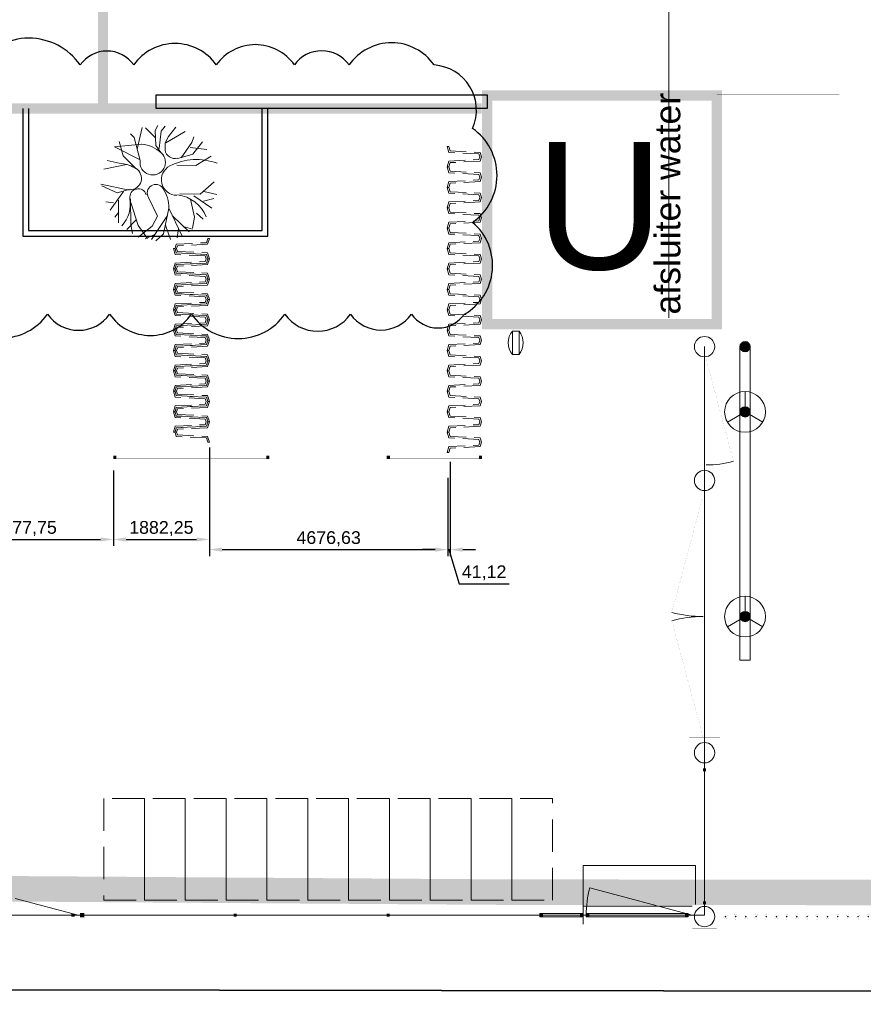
# Model space of a CAD drawing. Header units: millimetres. Extents: x 747415 to 1601423, y -236173 to 551995.
# Tile 178 of 256: x 1059500 to 1076036, y -11749 to 7565. Entities that reach past the tile are written whole.
import ezdxf
from ezdxf.enums import TextEntityAlignment as Align
from ezdxf.lldxf.tags import DXFTag

# ---------------------------------------------------------------- set-up
doc = ezdxf.new("R2010")
doc.units = ezdxf.units.MM
doc.header["$LTSCALE"] = 100
doc.header["$MEASUREMENT"] = 0
for name, pattern in [('BORDER', [44.45, 12.7, -6.35, 12.7, -6.35, 0, -6.35]), ('BORDERX2', [88.9, 25.4, -12.7, 25.4, -12.7, 0, -12.7]), ('DASHED2', [9.525, 6.35, -3.175])]:
    doc.linetypes.add(name, pattern=pattern)
doc.layers.get('0').update_dxf_attribs({"linetype": 'CONTINUOUS', "lineweight": 0})
doc.layers.get('DEFPOINTS').update_dxf_attribs({"color": 6, "linetype": 'CONTINUOUS', "lineweight": 0})
for name, color, linetype, lineweight in [('00--F-IL-PERCEELDEF', 30, 'BORDER', 0), ('T--A9032_HEKWERKEN', 8, 'CONTINUOUS', 0), ('T--L9020_GEBOUWEN', 252, 'CONTINUOUS', 0), ('T--L9032_HEKWERKEN', 7, 'CONTINUOUS', 0), ('T--L9032_SPIJLENHEK', 2, 'FENCELINE1', 0), ('T--L9042_BOMEN', 84, 'CONTINUOUS', 0), ('T--L9053_Water', 240, 'BLUS_WATER_LEIDING', 0), ('T--L9065_BEVEILIGING_Brandhydrant', 170, 'CONTINUOUS', 0), ('T--L9071_TERREINMEUBILAIR_Bank', 250, 'CONTINUOUS', 0), ('T--L9071_TERREINMEUBILAIR_Fietsrek', 8, 'DASHED2', 0), ('T--T9020_GEBOUWEN', 7, 'CONTINUOUS', 0)]:
    doc.layers.add(name, color=color, linetype=linetype, lineweight=lineweight)
for name, color, linetype in [('T--L9000_PERCELEN', 4, 'BORDERX2'), ('T--L9041_PARKEERPLAATS', 8, 'DASHED2'), ('T--L9041_VERHARDING_Wegen', 7, 'CONTINUOUS'), ('T--L9052_Ductjoint', 6, 'CONTINUOUS'), ('T--M9041_VERHARDING', 244, 'CONTINUOUS'), ('T--T9041_PARKEERPLAATS', 8, 'DASHED2')]:
    doc.layers.add(name, color=color, linetype=linetype)
doc.styles.get("Standard").update_dxf_attribs({"font": 'arial.ttf'})
tags = doc.linetypes.add('BLUS_WATER_LEIDING', pattern='A,12.7,-5.08,["BSH",Standard,S=2.54,R=0,X=-2.54,Y=-1.27],-7.62', length=25.4).pattern_tags.tags
tags[6] = DXFTag(74, 10)
doc.linetypes.add('FENCELINE1', pattern='A,6.35,-2.54,[133,ltypeshp.shx,S=2.54,R=0,X=-2.54,Y=0],-2.54,25.4', length=36.83)
doc.dimstyles.new('ISO-250', dxfattribs={"dimscale": 100, "dimtxt": 2.5, "dimasz": 2.5, "dimexe": 1.25, "dimexo": 5, "dimtad": 1, "dimtxsty": 'Standard', "dimcen": 2.5, "dimadec": 0, "dimazin": 0, "dimtfac": 1, "dimtmove": 0, "dimatfit": 3, "dimfxl": 1, "dimarcsym": 0})

# ---------------------------------------------------------------- blocks, each defined once
blk = doc.blocks.new('FMEBLOCK6')
at = {"layer": 'T--L9000_PERCELEN', "flags": 128}
blk.add_lwpolyline([(-222.195065, 94.921288), (-251.620115, 100.616588), (-297.543065, 109.524512), (-337.647015, 117.167537), (-330.464115, 154.579588), (-318.094025, 152.154437), (-273.823165, 143.747337), (-224.196065, 134.337287), (-208.583205, 131.452587), (-197.439015, 136.971413), (-186.556105, 142.270537), (-136.598035, 132.414587), (-119.415195, 113.922413), (-36.125985, 98.003588), (6.067975, 90.023538), (53.291805, 80.914438), (90.404835, 73.913287), (122.112865, 67.765588), (143.704805, 62.535362), (157.446845, 57.366563), (171.935005, 49.926337), (182.331925, 44.522562), (208.965925, 23.814537), (210.678965, 5.367537), (247.852945, -33.029587), (282.048885, -68.514712), (337.647015, -125.749487), (325.535905, -138.670512), (317.706935, -146.918688), (308.433795, -152.464488), (305.025885, -154.579588), (288.721875, -133.669412), (269.087925, -109.047413), (260.568955, -98.204437), (159.362975, 17.296337), (157.498825, 19.424438), (149.484015, 23.044288), (139.909805, 26.793487), (135.052895, 26.028438), (133.477855, 26.594587), (99.043865, 33.291537), (-0.134205, 52.487337), (-43.354195, 60.693588), (-58.920135, 63.604288), (-60.972195, 63.930587), (-126.040115, 76.402462), (-180.772065, 86.816438), (-219.337085, 94.368462)], close=True, dxfattribs=at)
blk = doc.blocks.new('FMEBLOCK10')
at = {"layer": 'T--L9000_PERCELEN', "flags": 128}
blk.add_lwpolyline([(-144.82893, 14.817888), (-145.02397, 15.050913), (-145.20705, 15.294013), (-145.37702, 15.545888), (-145.53411, 15.805888), (-145.67694, 16.074013), (-145.80712, 16.348963), (-145.92304, 16.630088), (-146.02401, 16.917063), (-146.11095, 17.207938), (-146.18294, 17.503038), (-146.23906, 17.802038), (-146.28092, 18.102988), (-146.30714, 18.405888), (-146.31795, 18.710088), (-146.31404, 19.012988), (-146.29403, 19.316863), (-146.25907, 19.619113), (-146.20801, 19.918113), (-146.142, 20.214838), (-146.06196, 20.507988), (-145.96605, 20.796913), (-145.85703, 21.079988), (-145.73306, 21.357863), (-145.59506, 21.628913), (-145.44303, 21.891838), (-145.27904, 22.147938), (-145.10102, 22.394938), (-144.91196, 22.631863), (-144.71002, 22.860013), (-144.49704, 23.077113), (-144.27394, 23.283813), (-138.30613, 28.697013), (-116.62012, 47.487863), (-60.22895, 97.082863), (-54.67905, 96.186838), (-37.62294, 111.871013), (-29.08511, 118.037888), (-23.65504, 118.892963), (-18.79813, 119.658013), (-9.22392, 115.908813), (-1.20911, 112.288963), (0.65504, 110.160863), (101.86102, -5.339912), (110.37999, -16.182887), (130.01394, -40.804887), (146.31795, -61.715062), (145.31699, -62.344912), (128.53504, -71.838162), (109.77095, -81.221887), (96.853, -87.145012), (86.75508, -91.497087), (65.77494, -99.458937), (35.85286, -109.074062), (-3.25703, -117.914062), (-11.3781, -119.658012), (-17.09406, -117.515937), (-48.71308, -83.590162), (-53.87704, -83.911912), (-58.06511, -84.172887)], close=True, dxfattribs=at)
blk = doc.blocks.new('boom15')
for p, q in [((36, 1887), (179, 2324)), ((-527, 1919), (-502, 2147)), ((-297, 1976), (-228, 2217)), ((-130, 1313), (-297, 1976)), ((33, 1616), (578, 2305)), ((803, 1277), (976, 1988)), ((976, 1988), (974, 2222)), ((994, 1781), (1631, 1936)), ((1174, 1580), (1359, 2157)), ((-933, 989), (-1054, 1855)), ((-414, 1658), (-921, 1885)), ((-299, 1379), (-527, 1919)), ((6, 1614), (36, 1887)), ((103, 1333), (6, 1614)), ((691, 1213), (1174, 1580)), ((1443, 1197), (1872, 1759)), ((-837, 1233), (-1799, 760)), ((-1202, 1372), (-1390, 1455)), ((-665, 606), (-1202, 1372)), ((-20, 1187), (-299, 1379)), ((742, 946), (1443, 1197)), ((-1355, 546), (-1704, 1021)), ((2008, 208), (2349, 852)), ((-1799, 760), (-667, 633)), ((-707, 259), (-1355, 546)), ((2095, 351), (2621, 433)), ((-1284, 245), (-1881, 157)), ((-1106, 279), (-1876, -213)), ((1245, -58), (2008, 208)), ((1796, 54), (2626, -145)), ((2217, -9), (2566, 238)), ((1719, -107), (2116, -713)), ((-657, -622), (-1779, -801)), ((-853, -756), (-1075, -1625)), ((-633, -583), (-1067, -892)), ((157, -632), (740, -1195)), ((1052, -743), (1910, -1563)), ((1052, -743), (1213, -1759)), ((2116, -713), (2199, -1149)), ((2128, -541), (2464, -665)), ((-1067, -892), (-1721, -850)), ((-909, -1150), (-602, -1972)), ((-486, -923), (-122, -1876)), ((-429, -1053), (170, -1805)), ((1095, -1029), (849, -2134)), ((1307, -974), (2124, -1327)), ((-1057, -1316), (-1349, -1378)), ((740, -1195), (687, -1624)), ((1156, -1412), (1548, -1865)), ((1683, -1347), (1760, -1711)), ((1835, -1217), (2202, -1185)), ((-736, -1577), (-805, -1818)), ((17, -1611), (-201, -2109)), ((-122, -1876), (66, -2167)), ((170, -1805), (687, -2148)), ((687, -1624), (324, -2225)), ((916, -1875), (602, -2201)), ((1213, -1759), (1028, -2119))]:
    blk.add_line(p, q)
for centre, radius, start, end in [((2202, -720), 2299, 90.1584, 137.766), ((-489, -88), 1366, 69.1371, 104.7771), ((-180, 722), 499, 193.4334, 69.1371), ((447, 1547), 405, 211.8517, 304.0727), ((951, 416), 610, 137.766, 290.4277), ((-972, -1088), 1373, 78.8774, 104.2894), ((-793, -182), 450, 291.1226, 78.8774), ((357, -363), 335, 54.2855, 233.3427), ((-276, -1244), 1420, 20.6569, 54.2855), ((1523, -1479), 1386, 42.6086, 104.3272), ((-228, -761), 329, 37.3129, 210.0334), ((-1617, -1563), 1275, 338.1185, 30.0334)]:
    blk.add_arc(centre, radius, start, end)
blk = doc.blocks.new('Afvalbak')
at = {"layer": 'T--L9071_TERREINMEUBILAIR_Bank', "linetype": 'Continuous'}
blk.add_lwpolyline([(-65, 0), (65, 0), (65, -460), (-65, -460)], close=True, dxfattribs=at)
for centre, start, end in [((225.625, -230), 141.641984, 218.358016), ((-225.625, -230), 321.641984, 38.358016)]:
    blk.add_arc(centre, 370.625, start, end, dxfattribs=at)
blk = doc.blocks.new('90_PARKEERPL_FIETS_0800x1500')
at = {"layer": 'T--L9071_TERREINMEUBILAIR_Fietsrek', "ltscale": 0.5}
blk.add_lwpolyline([(672, -200), (640, -200), (615, -115), (25, -85), (0, 0), (25, 85), (615, 115), (640, 200), (672, 200), (638, 85), (48, 55), (31, 0), (48, -55), (638, -85)], close=True, dxfattribs=at)
blk = doc.blocks.new('*U395')
at = {"layer": 'T--L9071_TERREINMEUBILAIR_Fietsrek', "ltscale": 0.5}
blk.add_blockref('90_PARKEERPL_FIETS_0800x1500', (-925, 0, 0), dxfattribs=at)
blk = doc.blocks.new('*U396')
at = {"layer": 'T--L9071_TERREINMEUBILAIR_Fietsrek', "color": 0, "linetype": 'ByBlock', "lineweight": -2, "transparency": 16777216}
for p in [(0, 3600), (0, 3200), (0, 2800), (0, 2400), (0, 2000), (0, 1600), (0, 1200), (0, 800), (0, 400), (0, 0)]:
    blk.add_blockref('*U395', p, dxfattribs=at)
blk = doc.blocks.new('*U397')
at = {"layer": 'T--L9071_TERREINMEUBILAIR_Fietsrek', "ltscale": 0.5}
blk.add_blockref('90_PARKEERPL_FIETS_0800x1500', (-925, 0, 0), dxfattribs=at)
blk = doc.blocks.new('*U394')
at = {"layer": 'T--L9071_TERREINMEUBILAIR_Fietsrek', "color": 0, "linetype": 'ByBlock', "lineweight": -2, "transparency": 16777216}
for p in [(0, 3200), (0, 2800), (0, 2400), (0, 2000), (0, 1600), (0, 1200), (0, 800), (0, 400), (0, 0)]:
    blk.add_blockref('*U397', p, dxfattribs=at)
blk = doc.blocks.new('*U398')
at = {"layer": 'T--L9071_TERREINMEUBILAIR_Fietsrek', "ltscale": 0.5}
blk.add_blockref('90_PARKEERPL_FIETS_0800x1500', (-925, 0, 0), dxfattribs=at)
blk = doc.blocks.new('*U393')
at = {"layer": 'T--L9071_TERREINMEUBILAIR_Fietsrek', "color": 0, "linetype": 'ByBlock', "lineweight": -2, "transparency": 16777216}
for p in [(0, 5600), (0, 5200), (0, 4800), (0, 4400), (0, 4000), (0, 3600), (0, 3200), (0, 2800), (0, 2400), (0, 2000), (0, 1600), (0, 1200), (0, 800), (0, 400), (0, 0)]:
    blk.add_blockref('*U398', p, dxfattribs=at)
blk = doc.blocks.new('*D437')
at = {"layer": 'DEFPOINTS', "color": 0, "transparency": 16777216}
for p in [(1057857, -324), (1061335, -778), (1061335, -2630)]:
    blk.add_point(p, dxfattribs=at)
at = {"layer": 'T--M9041_VERHARDING', "color": 0, "lineweight": -2, "transparency": 16777216}
for p, q in [((1057857, -824), (1057857, -2755)), ((1061335, -1278), (1061335, -2755)), ((1058107, -2630), (1061085, -2630))]:
    blk.add_line(p, q, dxfattribs=at)
at = {"layer": 'T--M9041_VERHARDING', "color": 0, "transparency": 16777216}
for points in [[(1058107, -2588), (1058107, -2672), (1057857, -2630)], [(1061085, -2588), (1061085, -2672), (1061335, -2630)]]:
    blk.add_solid(points, dxfattribs=at)
at = {"layer": 'T--M9041_VERHARDING', "color": 0, "transparency": 16777216, "insert": (1059596, -2417), "char_height": 250, "attachment_point": 5}
blk.add_mtext('3477,75', dxfattribs=at)
blk = doc.blocks.new('*D438')
at = {"layer": 'DEFPOINTS', "color": 0, "transparency": 16777216}
for p in [(1063217, -324), (1061335, -778), (1063217, -2630)]:
    blk.add_point(p, dxfattribs=at)
at = {"layer": 'T--M9041_VERHARDING', "color": 0, "lineweight": -2, "transparency": 16777216}
for p, q in [((1063217, -824), (1063217, -2755)), ((1061335, -1278), (1061335, -2755)), ((1061585, -2630), (1062967, -2630))]:
    blk.add_line(p, q, dxfattribs=at)
at = {"layer": 'T--M9041_VERHARDING', "color": 0, "transparency": 16777216}
for points in [[(1061585, -2588), (1061585, -2672), (1061335, -2630)], [(1062967, -2588), (1062967, -2672), (1063217, -2630)]]:
    blk.add_solid(points, dxfattribs=at)
at = {"layer": 'T--M9041_VERHARDING', "color": 0, "transparency": 16777216, "insert": (1062276, -2417), "char_height": 250, "attachment_point": 5}
blk.add_mtext('1882,25', dxfattribs=at)
blk = doc.blocks.new('*D439')
at = {"layer": 'DEFPOINTS', "color": 0, "transparency": 16777216}
for p in [(1063217, -324), (1067894, -924), (1067894, -2830)]:
    blk.add_point(p, dxfattribs=at)
at = {"layer": 'T--M9041_VERHARDING', "color": 0, "lineweight": -2, "transparency": 16777216}
for p, q in [((1063217, -824), (1063217, -2955)), ((1067894, -1424), (1067894, -2955)), ((1063467, -2830), (1067644, -2830))]:
    blk.add_line(p, q, dxfattribs=at)
at = {"layer": 'T--M9041_VERHARDING', "color": 0, "transparency": 16777216}
for points in [[(1063467, -2788), (1063467, -2872), (1063217, -2830)], [(1067644, -2788), (1067644, -2872), (1067894, -2830)]]:
    blk.add_solid(points, dxfattribs=at)
at = {"layer": 'T--M9041_VERHARDING', "color": 0, "transparency": 16777216, "insert": (1065555, -2617), "char_height": 250, "attachment_point": 5}
blk.add_mtext('4676,63', dxfattribs=at)
blk = doc.blocks.new('*D440')
at = {"layer": 'DEFPOINTS', "color": 0, "transparency": 16777216}
for p in [(1067935, -609), (1067894, -924), (1067935, -2830)]:
    blk.add_point(p, dxfattribs=at)
at = {"layer": 'T--M9041_VERHARDING', "color": 0, "lineweight": -2, "transparency": 16777216}
for p, q in [((1067935, -1109), (1067935, -2955)), ((1067894, -1424), (1067894, -2955)), ((1067644, -2830), (1067394, -2830)), ((1067894, -2830), (1067935, -2830)), ((1067894, -2830), (1067935, -2830)), ((1067914, -2830), (1068115, -3499)), ((1068185, -2830), (1068435, -2830)), ((1068115, -3499), (1069091, -3499))]:
    blk.add_line(p, q, dxfattribs=at)
at = {"layer": 'T--M9041_VERHARDING', "color": 0, "transparency": 16777216}
for points in [[(1067644, -2788), (1067644, -2872), (1067894, -2830)], [(1068185, -2788), (1068185, -2872), (1067935, -2830)]]:
    blk.add_solid(points, dxfattribs=at)
at = {"layer": 'T--M9041_VERHARDING', "color": 0, "transparency": 16777216, "insert": (1068603, -3287), "char_height": 250, "attachment_point": 5}
blk.add_mtext('41,12', dxfattribs=at)
blk = doc.blocks.new('90_PARKEERPL_BROMFIETS_0800x2000')
at = {"layer": 'T--L9041_PARKEERPLAATS', "lineweight": 0}
blk.add_lwpolyline([(-400, -1000), (400, -1000), (400, 1000), (-400, 1000)], close=True, dxfattribs=at)
at = {"layer": 'T--T9041_PARKEERPLAATS', "linetype": 'Continuous', "lineweight": 0, "flags": 12}
blk.add_attdef('T--T9041_PARKEERPL_FIETS', text='', height=500, dxfattribs=at).set_placement((0, 0), align=Align.MIDDLE_CENTER)
blk = doc.blocks.new('*U447')
at = {"layer": 'T--L9071_TERREINMEUBILAIR_Fietsrek'}
blk.add_blockref('90_PARKEERPL_BROMFIETS_0800x2000', (0, 0), dxfattribs=at)
blk = doc.blocks.new('*U448')
at = {"layer": 'T--L9071_TERREINMEUBILAIR_Fietsrek', "color": 0, "linetype": 'ByBlock', "lineweight": -2, "transparency": 16777216}
for p in [(0, 0), (800, 0), (1600, 0), (2400, 0), (3200, 0), (4000, 0), (4800, 0), (5600, 0), (6400, 0), (7200, 0), (8000, 0)]:
    blk.add_blockref('*U447', p, dxfattribs=at)
blk = doc.blocks.new('9032_hekwerk_L3340')
at = {"layer": 'T--A9032_HEKWERKEN', "linetype": 'Continuous'}
h = blk.add_hatch(color=256, dxfattribs=at)
h.dxf.hatch_style = 1
h.paths.add_polyline_path([(0, 3188), (-18, 3170), (0, 3152), (18, 3170)])
h = blk.add_hatch(color=256, dxfattribs=at)
h.dxf.hatch_style = 1
h.paths.add_polyline_path([(0, 2988), (-18, 2970), (0, 2952), (18, 2970)])
h = blk.add_hatch(color=256, dxfattribs=at)
h.dxf.hatch_style = 1
h.paths.add_polyline_path([(0, 2788), (-18, 2770), (0, 2752), (18, 2770)])
h = blk.add_hatch(color=256, dxfattribs=at)
h.dxf.hatch_style = 1
h.paths.add_polyline_path([(0, 2588), (-18, 2570), (0, 2552), (18, 2570)])
h = blk.add_hatch(color=256, dxfattribs=at)
h.dxf.hatch_style = 1
h.paths.add_polyline_path([(0, 2388), (-18, 2370), (0, 2352), (18, 2370)])
h = blk.add_hatch(color=256, dxfattribs=at)
h.dxf.hatch_style = 1
h.paths.add_polyline_path([(0, 2188), (-18, 2170), (0, 2152), (18, 2170)])
h = blk.add_hatch(color=256, dxfattribs=at)
h.dxf.hatch_style = 1
h.paths.add_polyline_path([(0, 1988), (-18, 1970), (0, 1952), (18, 1970)])
h = blk.add_hatch(color=256, dxfattribs=at)
h.dxf.hatch_style = 1
h.paths.add_polyline_path([(0, 1788), (-18, 1770), (0, 1752), (18, 1770)])
h = blk.add_hatch(color=256, dxfattribs=at)
h.dxf.hatch_style = 1
h.paths.add_polyline_path([(0, 1588), (-18, 1570), (0, 1552), (18, 1570)])
h = blk.add_hatch(color=256, dxfattribs=at)
h.dxf.hatch_style = 1
h.paths.add_polyline_path([(0, 1388), (-18, 1370), (0, 1352), (18, 1370)])
h = blk.add_hatch(color=256, dxfattribs=at)
h.dxf.hatch_style = 1
h.paths.add_polyline_path([(0, 1188), (-18, 1170), (0, 1152), (18, 1170)])
h = blk.add_hatch(color=256, dxfattribs=at)
h.dxf.hatch_style = 1
h.paths.add_polyline_path([(0, 988), (-18, 970), (0, 952), (18, 970)])
h = blk.add_hatch(color=256, dxfattribs=at)
h.dxf.hatch_style = 1
h.paths.add_polyline_path([(0, 788), (-18, 770), (0, 752), (18, 770)])
h = blk.add_hatch(color=256, dxfattribs=at)
h.dxf.hatch_style = 1
h.paths.add_polyline_path([(0, 588), (-18, 570), (0, 552), (18, 570)])
h = blk.add_hatch(color=256, dxfattribs=at)
h.dxf.hatch_style = 1
h.paths.add_polyline_path([(0, 388), (-18, 370), (0, 352), (18, 370)])
h = blk.add_hatch(color=256, dxfattribs=at)
h.dxf.hatch_style = 1
h.paths.add_polyline_path([(0, 188), (-18, 170), (0, 152), (18, 170)])
at = {"layer": 'T--L9032_HEKWERKEN', "const_width": 1}
for points in [[(-20, 3205), (-20, 3340), (20, 3340), (20, 3205)], [(-20, 3205), (-60, 3170), (-20, 3135)], [(-20, 3005), (-20, 3135)], [(20, 3135), (60, 3170), (20, 3205)], [(20, 3135), (20, 3005)], [(-20, 3005), (-60, 2970), (-20, 2935)], [(-20, 2805), (-20, 2935)], [(20, 2935), (60, 2970), (20, 3005)], [(20, 2935), (20, 2805)], [(-20, 2805), (-60, 2770), (-20, 2735)], [(-20, 2605), (-20, 2735)], [(20, 2735), (60, 2770), (20, 2805)], [(20, 2735), (20, 2605)], [(-20, 2605), (-60, 2570), (-20, 2535)], [(-20, 2405), (-20, 2535)], [(20, 2535), (60, 2570), (20, 2605)], [(20, 2535), (20, 2405)], [(-20, 2405), (-60, 2370), (-20, 2335)], [(-20, 2205), (-20, 2335)], [(20, 2335), (60, 2370), (20, 2405)], [(20, 2335), (20, 2205)], [(-20, 2205), (-60, 2170), (-20, 2135)], [(-20, 2005), (-20, 2135)], [(20, 2135), (60, 2170), (20, 2205)], [(20, 2135), (20, 2005)], [(-20, 2005), (-60, 1970), (-20, 1935)], [(-20, 1805), (-20, 1935)], [(20, 1935), (60, 1970), (20, 2005)], [(20, 1935), (20, 1805)], [(-20, 1805), (-60, 1770), (-20, 1735)], [(20, 1735), (60, 1770), (20, 1805)], [(-20, 1605), (-60, 1570), (-20, 1535)], [(-20, 1605), (-20, 1735)], [(20, 1735), (20, 1605)], [(20, 1535), (60, 1570), (20, 1605)], [(-20, 1405), (-60, 1370), (-20, 1335)], [(-20, 1405), (-20, 1535)], [(20, 1535), (20, 1405)], [(20, 1335), (60, 1370), (20, 1405)], [(-20, 1205), (-60, 1170), (-20, 1135)], [(-20, 1205), (-20, 1335)], [(20, 1335), (20, 1205)], [(20, 1135), (60, 1170), (20, 1205)], [(-20, 1005), (-60, 970), (-20, 935)], [(-20, 1005), (-20, 1135)], [(20, 1135), (20, 1005)], [(20, 935), (60, 970), (20, 1005)], [(-20, 805), (-60, 770), (-20, 735)], [(-20, 805), (-20, 935)], [(20, 935), (20, 805)], [(20, 735), (60, 770), (20, 805)], [(-20, 605), (-60, 570), (-20, 535)], [(-20, 605), (-20, 735)], [(20, 735), (20, 605)], [(20, 535), (60, 570), (20, 605)], [(-20, 405), (-60, 370), (-20, 335)], [(-20, 405), (-20, 535)], [(20, 535), (20, 405)], [(20, 335), (60, 370), (20, 405)], [(-20, 205), (-60, 170), (-20, 135)], [(-20, 205), (-20, 335)], [(20, 335), (20, 205)], [(20, 135), (60, 170), (20, 205)], [(20, 135), (20, 0), (-20, 0), (-20, 135)]]:
    blk.add_lwpolyline(points, dxfattribs=at)
for points in [[(0, 3152), (-18, 3170), (0, 3188), (18, 3170)], [(0, 2952), (-18, 2970), (0, 2988), (18, 2970)], [(0, 2752), (-18, 2770), (0, 2788), (18, 2770)], [(0, 2552), (-18, 2570), (0, 2588), (18, 2570)], [(0, 2352), (-18, 2370), (0, 2388), (18, 2370)], [(0, 2152), (-18, 2170), (0, 2188), (18, 2170)], [(0, 1952), (-18, 1970), (0, 1988), (18, 1970)], [(0, 1752), (-18, 1770), (0, 1788), (18, 1770)], [(0, 1552), (-18, 1570), (0, 1588), (18, 1570)], [(0, 1352), (-18, 1370), (0, 1388), (18, 1370)], [(0, 1152), (-18, 1170), (0, 1188), (18, 1170)], [(0, 952), (-18, 970), (0, 988), (18, 970)], [(0, 752), (-18, 770), (0, 788), (18, 770)], [(0, 552), (-18, 570), (0, 588), (18, 570)], [(0, 352), (-18, 370), (0, 388), (18, 370)], [(0, 152), (-18, 170), (0, 188), (18, 170)]]:
    blk.add_lwpolyline(points, close=True, dxfattribs=at)
blk = doc.blocks.new('*U485')
at = {"layer": 'T--L9032_HEKWERKEN', "rotation": 270}
blk.add_blockref('9032_hekwerk_L3340', (-1670, 0, 0), dxfattribs=at)
blk = doc.blocks.new('*U486')
at = {"layer": 'T--L9032_HEKWERKEN', "color": 0, "linetype": 'ByBlock', "lineweight": -2, "transparency": 16777216}
for p in [(0, 0), (3820, 0)]:
    blk.add_blockref('*U485', p, dxfattribs=at)

msp = doc.modelspace()

# ---------------------------------------------------------------- hatches: boundary and pattern name
at = {"layer": 'T--A9032_HEKWERKEN', "linetype": 'Continuous'}
for points in [[(1061334.761, -1048.941), (1061334.761, -988.941), (1061394.761, -988.941), (1061394.761, -1048.941)], [(1064334.761, -1048.941), (1064334.761, -988.941), (1064394.761, -988.941), (1064394.761, -1048.941)], [(1066694.761, -1048.941), (1066694.761, -988.941), (1066754.761, -988.941), (1066754.761, -1048.941)], [(1068563.838, -1048.941), (1068563.838, -988.941), (1068503.838, -988.941), (1068503.838, -1048.941)], [(1072893.838, -7178.32), (1072893.838, -7118.32), (1072953.838, -7118.32), (1072953.838, -7178.32)], [(1072893.838, -9788.32), (1072893.838, -9728.32), (1072953.838, -9728.32), (1072953.838, -9788.32)], [(1060514.761, -10030.609), (1060514.761, -9970.609), (1060574.761, -9970.609), (1060574.761, -10030.609)], [(1060683.838, -10040.609), (1060683.838, -9960.609), (1060763.838, -9960.609), (1060763.838, -10040.609)], [(1063693.838, -10030.609), (1063693.838, -9970.609), (1063753.838, -9970.609), (1063753.838, -10030.609)], [(1066693.838, -10030.609), (1066693.838, -9970.609), (1066753.838, -9970.609), (1066753.838, -10030.609)], [(1069753.838, -10030.609), (1069693.838, -10030.609), (1069693.838, -9970.609), (1069753.838, -9970.609)], [(1070543.838, -10030.609), (1070483.838, -10030.609), (1070483.838, -9970.609), (1070543.838, -9970.609)], [(1070663.838, -10030.609), (1070603.838, -10030.609), (1070603.838, -9970.609), (1070663.838, -9970.609)], [(1072603.838, -10030.609), (1072543.838, -10030.609), (1072543.838, -9970.609), (1072603.838, -9970.609)]]:
    msp.add_hatch(color=256, dxfattribs=at).paths.add_polyline_path(points)
at = {"layer": 'T--L9071_TERREINMEUBILAIR_Bank'}
h = msp.add_hatch(color=256, dxfattribs=at)
h.dxf.hatch_style = 1
h.paths.add_polyline_path([(1073817.281, 1151.68, 1), (1073617.281, 1151.68, 1)])
h = msp.add_hatch(color=256, dxfattribs=at)
h.dxf.hatch_style = 1
h.paths.add_polyline_path([(1073817.281, -128.32, 1), (1073617.281, -128.32, 1)])
h = msp.add_hatch(color=256, dxfattribs=at)
h.dxf.hatch_style = 1
h.paths.add_polyline_path([(1073817.281, -4143.32, 1), (1073617.281, -4143.32, 1)])

# ---------------------------------------------------------------- linework, layer by layer
at = {"layer": '00--F-IL-PERCEELDEF', "lineweight": 0, "const_width": 500}
msp.add_lwpolyline([(1222893.5, 247382.715), (1206643.35, 14269.488), (1193963.99, 5930.652), (1189625.203, 1516.641), (1188001.379, -126.474), (1186931.061, -1209.507), (1185599.272, -2557.118), (1184329.007, -3842.473), (1183085.811, -5100.438), (1181853.857, -6347.027), (1181066.569, -7144.715), (1172202.608, -7518.195), (1163792.695, -7519.237), (1114311.621, -7519.237), (1110937.701, -7519.237), (1110937.701, -9574.929), (1097000.343, -9574.929), (1068965.693, -9548.39), (1048223.21, -9407.05), (1001161.084, -9086.366), (975840.313, -8913.829), (944973.242, -6261.233)], dxfattribs=at)
at = {"layer": 'T--L9020_GEBOUWEN', "const_width": 200}
for points in [[(1001766.081, 12933.816), (1008179.098, 14890.207), (1008148.598, 29569.751), (1073667.598, 29569.751), (1073667.598, 16612.251), (1073667.598, 9106.5), (1063292.761, 9125.714), (1061131.893, 9126.749), (1061131.893, 5821.678)], [(999796.05, 5821.582), (1068556.5, 5821.68)]]:
    msp.add_lwpolyline(points, dxfattribs=at)
msp.add_lwpolyline([(1068663.838, 6080.163), (1073163.838, 6080.163), (1073163.838, 1591.68), (1068663.838, 1591.68)], close=True, dxfattribs=at)
at = {"layer": 'T--L9032_HEKWERKEN', "const_width": 1}
for points in [[(1073163.838, 6091.68), (1074607.598, 6091.68)], [(1072743.838, 1391.68), (1072743.838, 1591.68)], [(1073103.838, 1391.68), (1073103.838, 1591.68)], [(1072953.838, 911.68), (1073492.181, -1097.446)], [(1072893.838, -1778.32), (1072281.731, -4062.735)], [(1072893.838, -6508.32), (1072281.731, -4223.906)], [(1072923.838, -4143.32), (1072953.838, -4143.32)], [(1072953.838, -4143.32), (1072947.838, -4143.32)], [(1072953.838, -7168.32), (1072953.838, -7118.32)], [(1070543.838, -9825.609), (1060644.761, -9825.609)], [(1060644.761, -9825.609), (1060644.761, -10175.609)], [(1072683.838, -10231.031), (1072683.838, -9825.609)], [(1076503.838, -10208.32), (1073163.838, -10208.32), (1073163.838, -9848.32), (1076503.838, -9848.32)], [(1070543.838, -10175.609), (1060644.761, -10175.609)]]:
    msp.add_lwpolyline(points, dxfattribs=at)
for points in [[(1075567.598, 5131.68), (1075567.598, 6091.68), (1074607.598, 6091.68), (1074607.598, 5131.68)], [(1072683.838, 1391.68), (1072683.838, 911.68), (1073163.838, 911.68), (1073163.838, 1391.68)], [(1072953.838, 911.68), (1072893.838, 911.68), (1072893.838, -1168.32), (1072953.838, -1168.32)], [(1061334.761, -1048.941), (1061334.761, -988.941), (1061394.761, -988.941), (1061394.761, -1048.941)], [(1061394.761, -988.941), (1061394.761, -1048.941), (1064334.761, -1048.941), (1064334.761, -988.941)], [(1064334.761, -1048.941), (1064334.761, -988.941), (1064394.761, -988.941), (1064394.761, -1048.941)], [(1066694.761, -1048.941), (1066694.761, -988.941), (1066754.761, -988.941), (1066754.761, -1048.941)], [(1066754.761, -988.941), (1066754.761, -1048.941), (1068503.838, -1048.941), (1068503.838, -988.941)], [(1068563.838, -1048.941), (1068563.838, -988.941), (1068503.838, -988.941), (1068503.838, -1048.941)], [(1072618.838, -1168.32), (1073228.838, -1168.32), (1073228.838, -1778.32), (1072618.838, -1778.32)], [(1072953.838, -1778.32), (1072893.838, -1778.32), (1072893.838, -4143.32), (1072953.838, -4143.32)], [(1072953.838, -4143.32), (1072893.838, -4143.32), (1072893.838, -6508.32), (1072953.838, -6508.32)], [(1072618.838, -6508.32), (1073228.838, -6508.32), (1073228.838, -7118.32), (1072618.838, -7118.32)], [(1072743.838, -9788.32), (1072743.838, -7118.32), (1073103.838, -7118.32), (1073103.838, -9788.32)], [(1072893.838, -7178.32), (1072893.838, -7118.32), (1072953.838, -7118.32), (1072953.838, -7178.32)], [(1072893.838, -7118.32), (1072953.838, -7118.32), (1072953.838, -9788.32), (1072893.838, -9788.32)], [(1072683.838, -9788.32), (1072683.838, -10268.32), (1073163.838, -10268.32), (1073163.838, -9788.32)], [(1072893.838, -9788.32), (1072893.838, -9728.32), (1072953.838, -9728.32), (1072953.838, -9788.32)], [(1059434.761, -9970.609), (1059434.761, -10030.609), (1060514.761, -10030.609), (1060514.761, -9970.609)], [(1060514.761, -10030.609), (1060514.761, -9970.609), (1060574.761, -9970.609), (1060574.761, -10030.609)], [(1060683.838, -9960.609), (1060763.838, -9960.609), (1060763.838, -10040.609), (1060683.838, -10040.609)], [(1060753.838, -9970.609), (1060753.838, -10030.609), (1063693.838, -10030.609), (1063693.838, -9970.609)], [(1063693.838, -10030.609), (1063693.838, -9970.609), (1063753.838, -9970.609), (1063753.838, -10030.609)], [(1063753.838, -9970.609), (1063753.838, -10030.609), (1066693.838, -10030.609), (1066693.838, -9970.609)], [(1066693.838, -10030.609), (1066693.838, -9970.609), (1066753.838, -9970.609), (1066753.838, -10030.609)], [(1066753.838, -9970.609), (1066753.838, -10030.609), (1069693.838, -10030.609), (1069693.838, -9970.609)], [(1069753.838, -10030.609), (1069693.838, -10030.609), (1069693.838, -9970.609), (1069753.838, -9970.609)], [(1070543.838, -10030.609), (1070483.838, -10030.609), (1070483.838, -9970.609), (1070543.838, -9970.609)], [(1070663.838, -10030.609), (1070603.838, -10030.609), (1070603.838, -9970.609), (1070663.838, -9970.609)], [(1072603.838, -10030.609), (1072543.838, -10030.609), (1072543.838, -9970.609), (1072603.838, -9970.609)]]:
    msp.add_lwpolyline(points, close=True, dxfattribs=at)
at = {"layer": 'T--L9032_HEKWERKEN', "color": 8}
msp.add_lwpolyline([(1072743.838, -9788.32), (1072743.838, -9025.609), (1070543.838, -9025.609), (1070543.838, -9825.609), (1072683.838, -9825.609)], dxfattribs=at)
at = {"layer": 'T--L9032_HEKWERKEN'}
for points in [[(1072683.838, -10000.609), (1070674.712, -9462.266)], [(1060644.761, -10000.609), (1059413.206, -9670.615)], [(1070543.838, -9825.609), (1070543.838, -10175.609)], [(1060644.761, -10000.609), (1060574.761, -10000.609)], [(1072603.838, -10000.609), (1072683.838, -10000.609)]]:
    msp.add_lwpolyline(points, dxfattribs=at)
for points in [[(1070543.838, -10030.609), (1069693.838, -10030.609), (1069693.838, -9970.609), (1070543.838, -9970.609)], [(1072603.838, -9970.609), (1070603.838, -9970.609), (1070603.838, -10030.609), (1072603.838, -10030.609)]]:
    msp.add_lwpolyline(points, close=True, dxfattribs=at)
for centre in [(1072923.838, 1151.68), (1072923.838, -1473.32), (1072923.838, -6813.32), (1072923.838, -10028.32)]:
    msp.add_circle(centre, 199.804, dxfattribs=at)
at = {"layer": 'T--L9032_HEKWERKEN', "linetype": 'Continuous'}
for centre, radius, start, end in [((1072953.838, 911.68), 2080, 270, 285), ((1072893.838, -1778.32), 2365, 255, 270), ((1072893.838, -6508.32), 2365, 90, 105), ((1072683.838, -10000.609), 2080, 165, 180)]:
    msp.add_arc(centre, radius, start, end, dxfattribs=at)
at = {"layer": 'T--L9032_SPIJLENHEK', "ltscale": 0.5}
msp.add_lwpolyline([(1072923.838, 1151.68), (1072923.838, -10000.609), (1049015.685, -10000.609), (1049015.685, -12669.004), (1000826.051, -12669.004), (1000826.051, -12229.004), (978846.051, -12229.004), (978843.371, 4010.996)], dxfattribs=at)
at = {"layer": 'T--L9041_VERHARDING_Wegen'}
msp.add_lwpolyline([(1062172.802, 6091.68), (1068663.838, 6091.68), (1068663.838, 5821.68), (1062172.802, 5821.68)], close=True, dxfattribs=at)
for points in [[(1059563.838, 5821.676), (1059563.838, 3321.676), (1064363.838, 3321.676), (1064363.838, 5821.68)], [(1059673.838, 5821.676), (1059673.838, 3431.676), (1064253.838, 3431.676), (1064253.838, 5821.68)]]:
    msp.add_lwpolyline(points, dxfattribs=at)
at = {"layer": 'T--L9052_Ductjoint'}
msp.add_lwpolyline([(1058253.126, 1789.119, 0.52056705), (1060045.182, 1789.119, 0.52056705), (1061260.884, 1789.119, 0.52056705), (1062866.084, 1789.119, 0.52056705), (1064699.045, 1789.119, 0.52056705), (1065983.798, 1789.119, 0.52056705), (1067178.615, 1789.119, 0.52056705), (1068217.163, 1789.119, 0.52056705), (1068375.983, 3589.066, 0.52056705), (1068375.983, 5432.562, 0.52056705), (1067624.99, 6677.317, 0.52056705), (1065954.786, 6677.317, 0.52056705), (1064884.601, 6677.317, 0.52056705), (1063353.241, 6677.317, 0.52056705), (1061735.93, 6677.317, 0.52056705), (1060686.444, 6677.317, 0.52056705), (1058668.729, 6677.317, 0.52056705)], format="xyb", dxfattribs=at)
at = {"layer": 'T--L9053_Water', "ltscale": 2}
msp.add_line((1072224.761, 1717.102), (1072224.761, 30237.052), dxfattribs=at)
at = {"layer": 'T--L9071_TERREINMEUBILAIR_Bank'}
for points in [[(1073817.281, 1151.68), (1073817.281, -4995.307), (1073617.281, -4995.307), (1073617.281, 1151.68)], [(1073717.281, -128.32), (1073717.281, 271.68)], [(1073717.281, -128.32), (1073370.871, -328.32)], [(1073717.281, -128.32), (1074063.691, -328.32)], [(1073717.281, -4143.32), (1073717.281, -3743.32)], [(1073717.281, -4143.32), (1073370.871, -4343.32)], [(1073717.281, -4143.32), (1074063.691, -4343.32)]]:
    msp.add_lwpolyline(points, dxfattribs=at)
for centre, radius in [((1073717.281, 1151.68), 100), ((1073717.281, -128.32), 400), ((1073717.281, -128.32), 100), ((1073717.281, -4143.32), 400), ((1073717.281, -4143.32), 100)]:
    msp.add_circle(centre, radius, dxfattribs=at)
at = {"layer": 'T--L9071_TERREINMEUBILAIR_Fietsrek', "const_width": 1}
for points in [[(1066694.761, -718.32), (1066694.761, 5821.68)], [(1068563.838, -718.32), (1068563.838, 5821.68)], [(1061334.761, -778.32), (1061334.761, 3321.676), (1064394.761, 3321.676), (1064394.761, -778.32)], [(1062864.761, -718.32), (1062864.761, 3321.676)]]:
    msp.add_lwpolyline(points, dxfattribs=at)

# ---------------------------------------------------------------- block references
at = {"layer": 'T--L9000_PERCELEN', "xscale": 1000.000000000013, "yscale": 1000.000000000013, "zscale": 1000.000000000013, "rotation": 228.6878301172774}
for name, p in [('FMEBLOCK6', (1262412.821, 119489.697)), ('FMEBLOCK10', (1087887.23, 61585.928))]:
    msp.add_blockref(name, p, dxfattribs=at)
at = {"layer": 'T--L9032_HEKWERKEN'}
msp.add_blockref('*U486', (1074833.838, -10028.32, 0.5), dxfattribs=at)
at = {"layer": 'T--L9042_BOMEN', "linetype": 'Continuous', "xscale": 0.5000000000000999, "yscale": 0.5000000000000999, "rotation": 339.2888951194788}
msp.add_blockref('boom15', (1062063.838, 4399.376), dxfattribs=at)
at = {"layer": 'T--L9071_TERREINMEUBILAIR_Bank', "rotation": 180}
msp.add_blockref('Afvalbak', (1069222.151, 997.905), dxfattribs=at)
at = {"layer": 'T--L9071_TERREINMEUBILAIR_Fietsrek', "ltscale": 0.5, "rotation": 180}
for name, p in [('*U393', (1067624.761, 4876.014, 0.5)), ('*U394', (1062259.761, 2876.014, 0.5))]:
    msp.add_blockref(name, p, dxfattribs=at)
at = {"layer": 'T--L9071_TERREINMEUBILAIR_Fietsrek', "ltscale": 0.5}
msp.add_blockref('*U396', (1063469.761, -523.986, 0.5), dxfattribs=at)
at = {"layer": 'T--L9071_TERREINMEUBILAIR_Fietsrek'}
msp.add_blockref('*U448', (1061546.051, -8709.06), dxfattribs=at)

# ---------------------------------------------------------------- texts
at = {"layer": 'T--L9065_BEVEILIGING_Brandhydrant'}
msp.add_text('afsluiter water', height=500, rotation=90, dxfattribs=at).set_placement((1072448.465, 1782.051))
at = {"layer": 'T--T9020_GEBOUWEN'}
msp.add_text('U', height=2500, dxfattribs=at).set_placement((1069604.648, 2668.505))

# ---------------------------------------------------------------- dimensions: what is measured, and where the dimension line sits
at = {"layer": 'T--M9041_VERHARDING'}
for base, p1, p2, picture, middle in [((1061334.761, -2630), (1057857.008, -323.986), (1061334.761, -778.32), '*D437', (1059595.885, -2417.261)), ((1063217.008, -2630), (1061334.761, -778.32), (1063217.008, -323.986), '*D438', (1062275.885, -2417.261)), ((1067893.638, -2829.999), (1063217.008, -323.986), (1067893.638, -923.986), '*D439', (1065555.323, -2617.261)), ((1067934.761, -2830), (1067893.638, -923.986), (1067934.761, -608.986), '*D440', (1068177.539, -3286.727))]:
    dim = msp.add_linear_dim(base=base, p1=p1, p2=p2, dimstyle='ISO-250', override={"dimtmove": 1}, dxfattribs=at)
    dim.commit()
    dim.dimension.update_dxf_attribs({"geometry": picture, "text_midpoint": middle})

doc.saveas('drawing.dxf')
